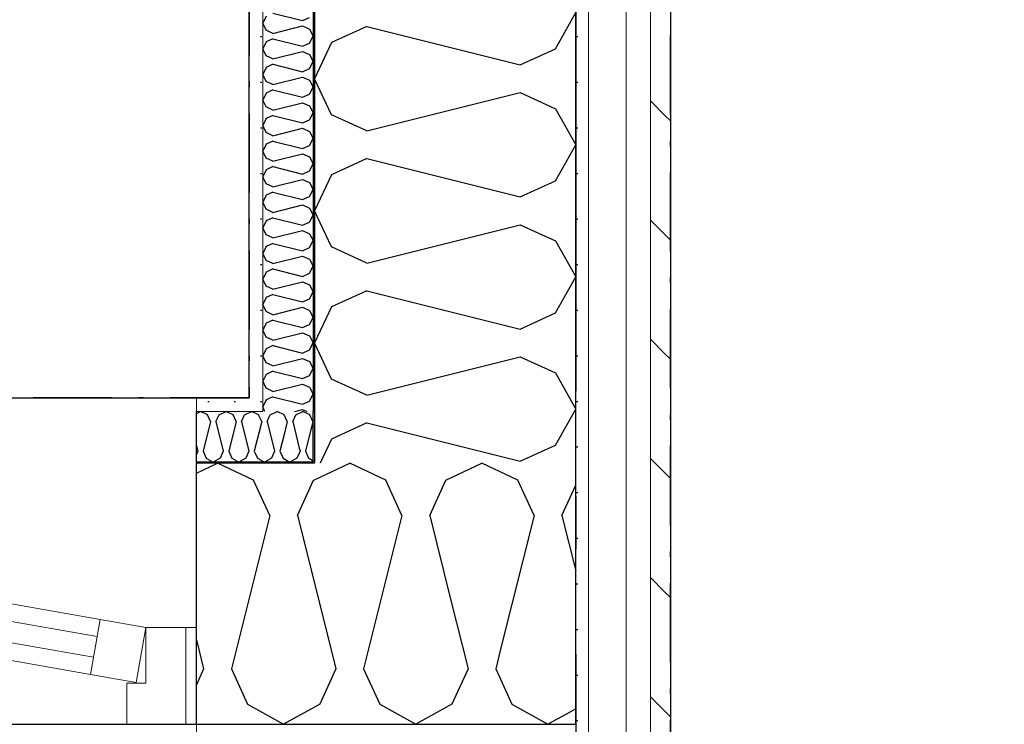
# Model space of a CAD drawing. Header units: millimetres. Extents: x -150 to 340931, y -1115 to 365939.
# Tile 83 of 253: x 289358 to 290293, y 347771 to 348440. Entities that reach past the tile are written whole.
import ezdxf
from ezdxf.enums import TextEntityAlignment as Align

# ---------------------------------------------------------------- set-up
doc = ezdxf.new("R2010")
doc.units = ezdxf.units.MM
doc.header["$LTSCALE"] = 0.5
doc.header["$MEASUREMENT"] = 0
for name, pattern in [('Akselinje', [1500, 1000, -200, 100, -200]), ('Over snittplan', [260, 150, -50, 10, -50]), ('PLINE', [0])]:
    doc.linetypes.add(name, pattern=pattern)
for name, color, linetype in [('232- Ikke-bærende yttervegger (Skravur)(Nye konstruksjoner)', 7, 'Continuous'), ('232- Ikke-bærende yttervegger(Nye konstruksjoner)', 7, 'Continuous'), ('244- Vinduer_ dører_ foldevegger(Nye konstruksjoner)', 7, 'Continuous'), ('255- Gulvoverflate(Nye konstruksjoner)', 7, 'Continuous'), ('26-- Yttertak(Nye konstruksjoner)', 7, 'Continuous'), ('82-- Modullinjer(Nye konstruksjoner)', 7, 'Continuous'), ('842-M___1_50 Målsetting bygning', 7, 'Continuous'), ('842-M___1_50 Målsetting bygning(Nye konstruksjoner)', 7, 'Continuous'), ('862- M___Nettoareal(Nye konstruksjoner)', 7, 'Continuous'), ('862- M___Nettoareal(Polylinje)(Nye konstruksjoner)', 7, 'Continuous'), ('862- M___Nettoareal(Tekst)(Nye konstruksjoner)', 7, 'Continuous')]:
    doc.layers.add(name, color=color, linetype=linetype)
for name, color, linetype, lineweight in [('234- Vinduer_ dører_ porter(Nye konstruksjoner)', 7, 'Continuous', 0), ('235- Utvendig kledning og overflate(Nye konstruksjoner)', 7, 'Continuous', 0), ('236- Innvendig kledning og overflate(Nye konstruksjoner)', 7, 'Continuous', 0)]:
    doc.layers.add(name, color=color, linetype=linetype, lineweight=lineweight)
doc.styles.add('GENERATED_STYLE_1', font='txt')
doc.styles.add('GENERATED_STYLE_3', font='arial.ttf')
doc.styles.add('GENERATED_STYLE_5', font='arial.ttf')
doc.dimstyles.new('GENERATED_STYLE__1', dxfattribs={"dimtxt": 100, "dimasz": 95, "dimexe": 0.18, "dimexo": 0.0625, "dimgap": 0, "dimtad": 1, "dimtih": 1, "dimtoh": 1, "dimdec": 0, "dimzin": 0, "dimdsep": 46, "dimtxsty": 'GENERATED_STYLE_3', "dimblk": 'ARROWHEAD_6', "dimblk1": 'ARROWHEAD_6', "dimblk2": 'ARROWHEAD_6', "dimcen": 0.09, "dimse1": 1, "dimse2": 1, "dimclrd": 256, "dimclre": 256, "dimclrt": 256, "dimadec": 1, "dimazin": 0, "dimtfac": 1, "dimtdec": 4, "dimtmove": 0, "dimatfit": 3, "dimfxl": 1, "dimtolj": 1, "dimtzin": 0, "dimarcsym": 0})
pattern_1 = [(0, (0, 0), (0, 43.30127), [0, -25]), (0, (12.5, 21.65), (0, 43.30127), [0, -25])]

# ---------------------------------------------------------------- blocks, each defined once
blk = doc.blocks.new('LEILIGHET 7__2', base_point=(292118.57, 348580.68))
at = {"layer": '862- M___Nettoareal(Polylinje)(Nye konstruksjoner)', "linetype": 'PLINE', "flags": 128}
blk.add_lwpolyline([(294391.01, 356380.68), (286261.01, 356380.68), (286261.01, 348080.68), (289576.01, 348080.68), (289576.01, 349780.68), (294391.01, 349780.68)], close=True, dxfattribs=at)
at = {"layer": '862- M___Nettoareal(Tekst)(Nye konstruksjoner)', "style": 'GENERATED_STYLE_1'}
for tag, p in [('DUMMY_861', (288348.84, 358188.6)), ('ROOM_NAME', (287614.62, 358138.79)), ('DUMMY_862', (287614.62, 358000.37))]:
    blk.add_attdef(tag, text='', height=100, dxfattribs=at).set_placement(p, align=Align.TOP_LEFT)
blk = doc.blocks.new('UTEPLASS__29', base_point=(292126.75, 347380.68))
at = {"layer": '862- M___Nettoareal(Polylinje)(Nye konstruksjoner)', "linetype": 'PLINE', "flags": 128}
blk.add_lwpolyline([(294153.01, 349380.68), (289976.01, 349380.68), (289976.01, 346530.68), (294153.01, 346530.68)], close=True, dxfattribs=at)
at = {"layer": '862- M___Nettoareal(Tekst)(Nye konstruksjoner)', "style": 'GENERATED_STYLE_1'}
for tag, p in [('DUMMY_861', (292441.58, 347568.91)), ('ROOM_NAME', (291811.93, 347519.1)), ('DUMMY_862', (291811.93, 347380.68))]:
    blk.add_attdef(tag, text='', height=100, dxfattribs=at).set_placement(p, align=Align.TOP_LEFT)
blk = doc.blocks.new('*X145')
at = {"layer": '232- Ikke-bærende yttervegger (Skravur)(Nye konstruksjoner)', "linetype": 'PLINE'}
for p, q in [((289594.87, 348061.82), (289596.11, 348064.54)), ((289596.11, 348064.54), (289602.74, 348067.68)), ((289609.37, 348064.54), (289602.74, 348067.68)), ((289612.33, 348058.04), (289609.37, 348064.54)), ((289617.43, 348058.04), (289620.39, 348064.54)), ((289620.39, 348064.54), (289627.02, 348067.68)), ((289633.65, 348064.54), (289627.02, 348067.68)), ((289636.61, 348058.04), (289633.65, 348064.54)), ((289612.33, 348058.04), (289609.59, 348047.09)), ((289617.43, 348058.04), (289623.69, 348032.99)), ((289636.61, 348058.04), (289629.57, 348029.88)), ((289629.57, 348029.88), (289631.88, 348024.8)), ((289634.29, 348022.39), (289637.01, 348020.88))]:
    blk.add_line(p, q, dxfattribs=at)
blk = doc.blocks.new('*X146')
at = {"layer": '232- Ikke-bærende yttervegger (Skravur)(Nye konstruksjoner)', "linetype": 'PLINE'}
for p, q in [((289648.78, 348007.91), (289671.53, 348018.68)), ((289705.79, 348002.46), (289671.53, 348018.68)), ((289762.73, 348002.46), (289796.99, 348018.68)), ((289831.25, 348002.46), (289796.99, 348018.68)), ((289721.08, 347968.87), (289705.79, 348002.46)), ((289747.44, 347968.87), (289762.73, 348002.46)), ((289846.53, 347968.87), (289831.25, 348002.46)), ((289872.89, 347968.87), (289886.01, 347997.69)), ((289721.08, 347968.87), (289714.43, 347942.25)), ((289747.44, 347968.87), (289767.31, 347889.37)), ((289846.53, 347968.87), (289814.79, 347841.89)), ((289872.89, 347968.87), (289886.01, 347916.41)), ((289886.01, 347785.35), (289876.59, 347780.09))]:
    blk.add_line(p, q, dxfattribs=at)
blk = doc.blocks.new('*X148')
at = {"layer": '232- Ikke-bærende yttervegger (Skravur)(Nye konstruksjoner)', "linetype": 'PLINE'}
for p, q in [((289526.01, 348065.84), (289529.89, 348067.68)), ((289536.52, 348064.54), (289529.89, 348067.68)), ((289539.48, 348058.04), (289536.52, 348064.54)), ((289544.58, 348058.04), (289547.54, 348064.54)), ((289547.54, 348064.54), (289554.17, 348067.68)), ((289560.8, 348064.54), (289554.17, 348067.68)), ((289563.76, 348058.04), (289560.8, 348064.54)), ((289568.87, 348058.04), (289571.82, 348064.54)), ((289571.82, 348064.54), (289578.46, 348067.68)), ((289585.09, 348064.54), (289578.46, 348067.68)), ((289588.05, 348058.04), (289585.09, 348064.54)), ((289539.48, 348058.04), (289532.44, 348029.88)), ((289544.58, 348058.04), (289551.62, 348029.88)), ((289563.76, 348058.04), (289556.72, 348029.88)), ((289568.87, 348058.04), (289575.9, 348029.88)), ((289588.05, 348058.04), (289581.01, 348029.88)), ((289526.01, 348035.22), (289527.34, 348029.88)), ((289527.34, 348029.88), (289526.01, 348026.94)), ((289532.44, 348029.88), (289535.4, 348023.38)), ((289535.4, 348023.38), (289542.03, 348019.68)), ((289548.66, 348023.38), (289542.03, 348019.68)), ((289551.62, 348029.88), (289548.66, 348023.38)), ((289556.72, 348029.88), (289559.68, 348023.38)), ((289559.68, 348023.38), (289566.31, 348019.68)), ((289572.95, 348023.38), (289566.31, 348019.68)), ((289575.9, 348029.88), (289572.95, 348023.38)), ((289581.01, 348029.88), (289583.96, 348023.38)), ((289583.96, 348023.38), (289589.01, 348020.56))]:
    blk.add_line(p, q, dxfattribs=at)
blk = doc.blocks.new('*X149')
at = {"layer": '232- Ikke-bærende yttervegger (Skravur)(Nye konstruksjoner)', "linetype": 'PLINE'}
for p, q in [((289593.15, 348058.04), (289594.87, 348061.82)), ((289593.15, 348058.04), (289600.19, 348029.88)), ((289609.59, 348047.09), (289605.29, 348029.88)), ((289623.69, 348032.99), (289624.47, 348029.88)), ((289597.23, 348023.38), (289590.6, 348019.68)), ((289600.19, 348029.88), (289597.23, 348023.38)), ((289605.29, 348029.88), (289608.25, 348023.38)), ((289608.25, 348023.38), (289614.88, 348019.68)), ((289621.51, 348023.38), (289614.88, 348019.68)), ((289624.47, 348029.88), (289621.51, 348023.38)), ((289631.88, 348024.8), (289632.53, 348023.38)), ((289632.53, 348023.38), (289634.29, 348022.39)), ((289589.01, 348020.56), (289590.6, 348019.68))]:
    blk.add_line(p, q, dxfattribs=at)
blk = doc.blocks.new('*X151')
at = {"layer": '232- Ikke-bærende yttervegger (Skravur)(Nye konstruksjoner)', "linetype": 'PLINE'}
for p, q in [((289526.01, 348009.18), (289546.08, 348018.68)), ((289580.34, 348002.46), (289546.08, 348018.68)), ((289595.63, 347968.87), (289580.34, 348002.46)), ((289621.99, 347968.87), (289637.27, 348002.46)), ((289637.27, 348002.46), (289638.01, 348002.81)), ((289595.63, 347968.87), (289559.26, 347823.39)), ((289621.99, 347968.87), (289638.01, 347904.79)), ((289526.01, 347850.97), (289532.9, 347823.39)), ((289532.9, 347823.39), (289526.01, 347808.24)), ((289559.26, 347823.39), (289574.55, 347789.8)), ((289574.55, 347789.8), (289608.81, 347770.68)), ((289638.01, 347786.97), (289608.81, 347770.68))]:
    blk.add_line(p, q, dxfattribs=at)
blk = doc.blocks.new('*X152')
at = {"layer": '232- Ikke-bærende yttervegger (Skravur)(Nye konstruksjoner)', "linetype": 'PLINE'}
for p, q in [((289638.01, 348002.81), (289648.78, 348007.91)), ((289714.43, 347942.25), (289684.71, 347823.39)), ((289638.01, 347904.79), (289658.35, 347823.39)), ((289767.31, 347889.37), (289783.81, 347823.39)), ((289814.79, 347841.89), (289810.17, 347823.39)), ((289658.35, 347823.39), (289643.07, 347789.8)), ((289684.71, 347823.39), (289700, 347789.8)), ((289783.81, 347823.39), (289768.52, 347789.8)), ((289810.17, 347823.39), (289825.45, 347789.8)), ((289643.07, 347789.8), (289638.01, 347786.97)), ((289700, 347789.8), (289734.26, 347770.68)), ((289768.52, 347789.8), (289734.26, 347770.68)), ((289825.45, 347789.8), (289859.71, 347770.68)), ((289876.59, 347780.09), (289859.71, 347770.68))]:
    blk.add_line(p, q, dxfattribs=at)
blk = doc.blocks.new('Vindu[14]')
at = {"layer": '234- Vinduer_ dører_ porter(Nye konstruksjoner)', "linetype": 'PLINE'}
for p, q in [((288416.01, 348080.68), (289526.01, 348080.68)), ((288522.74, 348031.12), (289434.67, 347870.32)), ((288519.88, 348014.87), (289431.81, 347854.07)), ((289428.34, 347834.37), (288516.4, 347995.17)), ((289425.47, 347818.12), (288513.54, 347978.92)), ((289425.47, 347818.12), (289434.67, 347870.32)), ((289434.67, 347870.32), (289478.01, 347862.68)), ((289478.01, 347862.68), (289468.8, 347810.48)), ((289478.01, 347809.68), (289478.01, 347862.68)), ((289478.01, 347862.68), (289516.01, 347862.68)), ((289516.01, 347862.68), (289526.01, 347862.68)), ((289516.01, 347770.68), (289516.01, 347862.68)), ((289468.8, 347810.48), (289425.47, 347818.12)), ((289460.01, 347770.68), (289460.01, 347809.68)), ((289460.01, 347809.68), (289478.01, 347809.68)), ((289516.01, 347770.68), (289460.01, 347770.68)), ((289526.01, 347770.68), (289516.01, 347770.68))]:
    blk.add_line(p, q, dxfattribs=at)
at = {"layer": '235- Utvendig kledning og overflate(Nye konstruksjoner)', "linetype": 'PLINE'}
blk.add_line((289526.01, 347758.68), (289526.01, 347770.68), dxfattribs=at)
at = {"layer": '236- Innvendig kledning og overflate(Nye konstruksjoner)', "linetype": 'PLINE'}
for p, q in [((289526.01, 348067.68), (289526.01, 348080.68)), ((289526.01, 348018.68), (289526.01, 348019.68))]:
    blk.add_line(p, q, dxfattribs=at)
at = {"layer": '244- Vinduer_ dører_ foldevegger(Nye konstruksjoner)', "linetype": 'PLINE'}
for p, q in [((289526.01, 348019.68), (289526.01, 348067.68)), ((289526.01, 347862.68), (289526.01, 348018.68)), ((289526.01, 347770.68), (289526.01, 347862.68)), ((289526.01, 347770.68), (289526.01, 347862.68))]:
    blk.add_line(p, q, dxfattribs=at)
blk = doc.blocks.new('*X157')
at = {"layer": '232- Ikke-bærende yttervegger (Skravur)(Nye konstruksjoner)', "linetype": 'PLINE'}
for p, q in [((289598.65, 348445.85), (289626.8, 348438.81)), ((289592.14, 348442.89), (289589.01, 348436.26)), ((289592.14, 348429.63), (289589.01, 348436.26)), ((289626.8, 348438.81), (289633.31, 348441.77)), ((289598.65, 348426.67), (289592.14, 348429.63)), ((289598.65, 348426.67), (289626.8, 348433.71)), ((289626.8, 348433.71), (289633.31, 348430.75)), ((289633.31, 348430.75), (289637.01, 348424.12)), ((289592.14, 348418.61), (289589.01, 348411.98)), ((289598.65, 348421.57), (289592.14, 348418.61)), ((289598.65, 348421.57), (289626.8, 348414.53)), ((289626.8, 348414.53), (289633.31, 348417.49)), ((289633.31, 348417.49), (289637.01, 348424.12)), ((289592.14, 348405.35), (289589.01, 348411.98)), ((289598.65, 348402.39), (289626.8, 348409.43)), ((289626.8, 348409.43), (289633.31, 348406.47)), ((289633.31, 348406.47), (289637.01, 348399.84)), ((289598.65, 348402.39), (289592.14, 348405.35)), ((289598.65, 348397.29), (289592.14, 348394.33)), ((289598.65, 348397.29), (289626.8, 348390.25)), ((289633.31, 348393.21), (289637.01, 348399.84)), ((289592.14, 348394.33), (289589.01, 348387.7)), ((289592.14, 348381.07), (289589.01, 348387.7)), ((289626.8, 348390.25), (289633.31, 348393.21)), ((289598.65, 348378.11), (289592.14, 348381.07)), ((289598.65, 348378.11), (289626.8, 348385.15)), ((289626.8, 348385.15), (289633.31, 348382.19)), ((289633.31, 348382.19), (289637.01, 348375.56)), ((289592.14, 348370.05), (289589.01, 348363.42)), ((289598.65, 348373.01), (289592.14, 348370.05)), ((289598.65, 348373.01), (289626.8, 348365.97)), ((289626.8, 348365.97), (289633.31, 348368.93)), ((289633.31, 348368.93), (289637.01, 348375.56)), ((289592.14, 348356.78), (289589.01, 348363.42)), ((289598.65, 348353.83), (289626.8, 348360.87)), ((289626.8, 348360.87), (289633.31, 348357.91)), ((289598.65, 348353.83), (289592.14, 348356.78)), ((289633.31, 348357.91), (289637.01, 348351.28)), ((289633.31, 348344.64), (289637.01, 348351.28)), ((289592.14, 348345.77), (289589.01, 348339.13)), ((289598.65, 348348.72), (289592.14, 348345.77)), ((289598.65, 348348.72), (289626.8, 348341.69)), ((289626.8, 348341.69), (289633.31, 348344.64)), ((289592.14, 348332.5), (289589.01, 348339.13)), ((289598.65, 348329.54), (289592.14, 348332.5)), ((289598.65, 348329.54), (289626.8, 348336.58)), ((289626.8, 348336.58), (289633.31, 348333.62)), ((289633.31, 348333.62), (289637.01, 348326.99)), ((289598.65, 348324.44), (289592.14, 348321.48)), ((289598.65, 348324.44), (289626.8, 348317.4)), ((289633.31, 348320.36), (289637.01, 348326.99)), ((289592.14, 348321.48), (289589.01, 348314.85)), ((289592.14, 348308.22), (289589.01, 348314.85)), ((289626.8, 348317.4), (289633.31, 348320.36)), ((289598.65, 348305.26), (289592.14, 348308.22)), ((289598.65, 348305.26), (289626.8, 348312.3)), ((289626.8, 348312.3), (289633.31, 348309.34)), ((289633.31, 348309.34), (289637.01, 348302.71)), ((289592.14, 348297.2), (289589.01, 348290.57)), ((289598.65, 348300.16), (289592.14, 348297.2)), ((289598.65, 348300.16), (289626.8, 348293.12)), ((289626.8, 348293.12), (289633.31, 348296.08)), ((289633.31, 348296.08), (289637.01, 348302.71)), ((289592.14, 348283.94), (289589.01, 348290.57)), ((289598.65, 348280.98), (289626.8, 348288.02)), ((289626.8, 348288.02), (289633.31, 348285.06)), ((289633.31, 348285.06), (289637.01, 348278.43)), ((289598.65, 348280.98), (289592.14, 348283.94)), ((289598.65, 348275.88), (289592.14, 348272.92)), ((289598.65, 348275.88), (289626.8, 348268.84)), ((289633.31, 348271.8), (289637.01, 348278.43)), ((289592.14, 348272.92), (289589.01, 348266.29)), ((289592.14, 348259.66), (289589.01, 348266.29)), ((289626.8, 348268.84), (289633.31, 348271.8)), ((289598.65, 348256.7), (289592.14, 348259.66)), ((289598.65, 348256.7), (289626.8, 348263.74)), ((289626.8, 348263.74), (289633.31, 348260.78)), ((289633.31, 348260.78), (289637.01, 348254.15)), ((289592.14, 348248.64), (289589.01, 348242.01)), ((289598.65, 348251.6), (289592.14, 348248.64)), ((289598.65, 348251.6), (289626.8, 348244.56)), ((289626.8, 348244.56), (289633.31, 348247.52)), ((289633.31, 348247.52), (289637.01, 348254.15)), ((289592.14, 348235.38), (289589.01, 348242.01)), ((289598.65, 348232.42), (289626.8, 348239.46)), ((289626.8, 348239.46), (289633.31, 348236.5)), ((289598.65, 348232.42), (289592.14, 348235.38)), ((289633.31, 348236.5), (289637.01, 348229.87)), ((289633.31, 348223.24), (289637.01, 348229.87)), ((289592.14, 348224.36), (289589.01, 348217.73)), ((289598.65, 348227.32), (289592.14, 348224.36)), ((289598.65, 348227.32), (289626.8, 348220.28)), ((289626.8, 348220.28), (289633.31, 348223.24)), ((289592.14, 348211.1), (289589.01, 348217.73)), ((289598.65, 348208.14), (289592.14, 348211.1)), ((289598.65, 348208.14), (289626.8, 348215.18)), ((289626.8, 348215.18), (289633.31, 348212.22)), ((289633.31, 348212.22), (289637.01, 348205.59)), ((289598.65, 348203.04), (289592.14, 348200.08)), ((289598.65, 348203.04), (289626.8, 348196)), ((289633.31, 348198.96), (289637.01, 348205.59)), ((289592.14, 348200.08), (289589.01, 348193.45)), ((289592.14, 348186.82), (289589.01, 348193.45)), ((289626.8, 348196), (289633.31, 348198.96)), ((289598.65, 348183.86), (289592.14, 348186.82)), ((289598.65, 348183.86), (289626.8, 348190.9)), ((289626.8, 348190.9), (289633.31, 348187.94)), ((289633.31, 348187.94), (289637.01, 348181.31)), ((289592.14, 348175.8), (289589.01, 348169.17)), ((289598.65, 348178.76), (289592.14, 348175.8)), ((289598.65, 348178.76), (289626.8, 348171.72)), ((289626.8, 348171.72), (289633.31, 348174.68)), ((289633.31, 348174.68), (289637.01, 348181.31)), ((289592.14, 348162.53), (289589.01, 348169.17)), ((289598.65, 348159.58), (289626.8, 348166.61)), ((289626.8, 348166.61), (289633.31, 348163.66)), ((289633.31, 348163.66), (289637.01, 348157.02)), ((289598.65, 348159.58), (289592.14, 348162.53)), ((289598.65, 348154.47), (289592.14, 348151.52)), ((289598.65, 348154.47), (289626.8, 348147.43)), ((289633.31, 348150.39), (289637.01, 348157.02)), ((289592.14, 348151.52), (289589.01, 348144.88)), ((289592.14, 348138.25), (289589.01, 348144.88)), ((289626.8, 348147.43), (289633.31, 348150.39)), ((289598.65, 348135.29), (289592.14, 348138.25)), ((289598.65, 348135.29), (289626.8, 348142.33)), ((289626.8, 348142.33), (289633.31, 348139.37)), ((289633.31, 348139.37), (289637.01, 348132.74)), ((289592.14, 348127.23), (289589.01, 348120.6)), ((289598.65, 348130.19), (289592.14, 348127.23)), ((289598.65, 348130.19), (289626.8, 348123.15)), ((289626.8, 348123.15), (289633.31, 348126.11)), ((289633.31, 348126.11), (289637.01, 348132.74)), ((289592.14, 348113.97), (289589.01, 348120.6)), ((289598.65, 348111.01), (289626.8, 348118.05)), ((289626.8, 348118.05), (289633.31, 348115.09)), ((289598.65, 348111.01), (289592.14, 348113.97)), ((289633.31, 348115.09), (289637.01, 348108.46)), ((289633.31, 348101.83), (289637.01, 348108.46)), ((289592.14, 348102.95), (289589.01, 348096.32)), ((289598.65, 348105.91), (289592.14, 348102.95)), ((289598.65, 348105.91), (289626.8, 348098.87)), ((289626.8, 348098.87), (289633.31, 348101.83)), ((289592.14, 348089.69), (289589.01, 348096.32)), ((289598.65, 348086.73), (289592.14, 348089.69)), ((289598.65, 348086.73), (289626.8, 348093.77)), ((289626.8, 348093.77), (289633.31, 348090.81)), ((289633.31, 348090.81), (289637.01, 348084.18)), ((289598.65, 348081.63), (289592.14, 348078.67)), ((289598.65, 348081.63), (289626.8, 348074.59)), ((289633.31, 348077.55), (289637.01, 348084.18)), ((289592.14, 348078.67), (289589.01, 348072.04)), ((289591.07, 348067.68), (289589.01, 348072.04)), ((289626.8, 348074.59), (289633.31, 348077.55)), ((289619.55, 348067.68), (289626.8, 348069.49)), ((289626.8, 348069.49), (289630.79, 348067.68))]:
    blk.add_line(p, q, dxfattribs=at)
blk = doc.blocks.new('*X159')
at = {"layer": '232- Ikke-bærende yttervegger (Skravur)(Nye konstruksjoner)', "linetype": 'PLINE'}
for p, q in [((289866.89, 348412.12), (289886.01, 348446.38)), ((289687.81, 348433.2), (289654.22, 348417.91)), ((289687.81, 348433.2), (289833.29, 348396.83)), ((289654.22, 348417.91), (289638.01, 348383.65)), ((289833.29, 348396.83), (289866.89, 348412.12)), ((289654.22, 348349.39), (289638.01, 348383.65)), ((289687.81, 348334.1), (289833.29, 348370.47)), ((289833.29, 348370.47), (289866.89, 348355.18)), ((289866.89, 348355.18), (289886.01, 348320.92)), ((289687.81, 348334.1), (289654.22, 348349.39)), ((289866.89, 348286.66), (289886.01, 348320.92)), ((289687.81, 348307.74), (289654.22, 348292.46)), ((289687.81, 348307.74), (289833.29, 348271.38)), ((289654.22, 348292.46), (289638.01, 348258.2)), ((289833.29, 348271.38), (289866.89, 348286.66)), ((289654.22, 348223.94), (289638.01, 348258.2)), ((289687.81, 348208.65), (289833.29, 348245.02)), ((289833.29, 348245.02), (289866.89, 348229.73)), ((289866.89, 348229.73), (289886.01, 348195.47)), ((289687.81, 348208.65), (289654.22, 348223.94)), ((289866.89, 348161.21), (289886.01, 348195.47)), ((289687.81, 348182.29), (289654.22, 348167)), ((289687.81, 348182.29), (289833.29, 348145.92)), ((289654.22, 348167), (289638.01, 348132.74)), ((289833.29, 348145.92), (289866.89, 348161.21)), ((289654.22, 348098.48), (289638.01, 348132.74)), ((289687.81, 348083.2), (289833.29, 348119.56)), ((289833.29, 348119.56), (289866.89, 348104.28)), ((289687.81, 348083.2), (289654.22, 348098.48)), ((289866.89, 348104.28), (289886.01, 348070.02)), ((289866.89, 348035.76), (289886.01, 348070.02)), ((289687.81, 348056.84), (289654.22, 348041.55)), ((289687.81, 348056.84), (289833.29, 348020.47)), ((289654.22, 348041.55), (289643.39, 348018.68)), ((289833.29, 348020.47), (289866.89, 348035.76))]:
    blk.add_line(p, q, dxfattribs=at)
blk = doc.blocks.new('Standard grid marker[89]', base_point=(289886.01, 363787.13))
at = {"layer": '82-- Modullinjer(Nye konstruksjoner)', "linetype": 'Akselinje'}
blk.add_line((289886.01, 363587.13), (289886.01, 339987.13), dxfattribs=at)
at = {"layer": '82-- Modullinjer(Nye konstruksjoner)', "style": 'GENERATED_STYLE_5'}
for tag, p in [('AC_MarkerText_1_0', (289886.01, 363963.53)), ('AC_MarkerText_1_1', (289886.01, 339713.53))]:
    blk.add_attdef(tag, text='', height=100, rotation=360, dxfattribs=at).set_placement(p, align=Align.TOP_CENTER)
blk = doc.blocks.new('*D774')
at = {"layer": '842-M___1_50 Målsetting bygning(Nye konstruksjoner)', "linetype": 'PLINE'}
for p, q in [((276294.53, 363585.13), (276294.53, 363772.63)), ((335668.85, 363585.13), (335668.85, 363772.63)), ((276344.53, 363728.88), (276244.53, 363628.88)), ((335618.85, 363628.88), (335718.85, 363728.88)), ((276219.53, 363678.88), (276294.53, 363678.88)), ((276294.53, 363678.88), (335668.85, 363678.88)), ((335668.85, 363678.88), (335743.85, 363678.88))]:
    blk.add_line(p, q, dxfattribs=at)
at = {"layer": '842-M___1_50 Målsetting bygning(Nye konstruksjoner)', "insert": (305771.96, 363698.88), "char_height": 100, "attachment_point": 7, "style": 'GENERATED_STYLE_3'}
blk.add_mtext('\\A1;{\\pql;\\fArial|b0|i0|c0|p0;\\W1.000000;59\xa0374}', dxfattribs=at)
blk = doc.blocks.new('ARROWHEAD_6')
at = {"linetype": 'Continuous'}
for p, q in [((-0.5, -0.5), (0.5, 0.5)), ((0, 0), (-1, 0))]:
    blk.add_line(p, q, dxfattribs=at)
blk = doc.blocks.new('*D895')
at = {"layer": '842-M___1_50 Målsetting bygning', "linetype": 'PLINE'}
for p, q in [((288416.01, 342391.1), (288416.01, 342578.6)), ((289526.01, 342391.1), (289526.01, 342578.6)), ((288466.01, 342534.85), (288366.01, 342434.85)), ((289576.01, 342534.85), (289476.01, 342434.85)), ((288416.01, 342484.85), (289526.01, 342484.85))]:
    blk.add_line(p, q, dxfattribs=at)
at = {"layer": '842-M___1_50 Målsetting bygning', "char_height": 100, "attachment_point": 7, "style": 'GENERATED_STYLE_3'}
for s, insert in [('\\A1;{\\pql;\\fArial|b0|i0|c0|p0;\\W1.000000;1\xa0110}', (288804.5, 342504.85)), ('\\A1;{\\pql;\\fArial|b0|i0|c0|p0;\\W1.000000;112}', (289472.69, 342504.85)), ('\\A1;{\\pql;\\fArial|b0|i0|c0|p0;\\W1.000000;2\xa0210}', (288799.41, 342364.85))]:
    blk.add_mtext(s, dxfattribs=dict(at, insert=insert))
blk = doc.blocks.new('*D896')
at = {"layer": '842-M___1_50 Målsetting bygning', "linetype": 'PLINE'}
for p, q in [((289526.01, 342391.1), (289526.01, 342578.6)), ((289638.01, 342391.1), (289638.01, 342578.6)), ((289576.01, 342534.85), (289476.01, 342434.85)), ((289688.01, 342534.85), (289588.01, 342434.85)), ((289526.01, 342484.85), (289638.01, 342484.85))]:
    blk.add_line(p, q, dxfattribs=at)
blk = doc.blocks.new('*D897')
at = {"layer": '842-M___1_50 Målsetting bygning', "linetype": 'PLINE'}
for p, q in [((289638.01, 342391.1), (289638.01, 342578.6)), ((289886.01, 342391.1), (289886.01, 342578.6)), ((289688.01, 342534.85), (289588.01, 342434.85)), ((289936.01, 342534.85), (289836.01, 342434.85)), ((289638.01, 342484.85), (289886.01, 342484.85))]:
    blk.add_line(p, q, dxfattribs=at)
at = {"layer": '842-M___1_50 Målsetting bygning', "insert": (289647.6, 342644.85), "char_height": 100, "attachment_point": 7, "style": 'GENERATED_STYLE_3'}
blk.add_mtext('\\A1;{\\pql;\\fArial|b0|i0|c0|p0;\\W1.000000;248}', dxfattribs=at)
blk = doc.blocks.new('*D898')
at = {"layer": '842-M___1_50 Målsetting bygning', "linetype": 'PLINE'}
for p, q in [((289886.01, 342391.1), (289886.01, 342578.6)), ((290205.01, 342391.1), (290205.01, 342578.6)), ((289936.01, 342534.85), (289836.01, 342434.85)), ((290255.01, 342534.85), (290155.01, 342434.85)), ((289886.01, 342484.85), (290205.01, 342484.85))]:
    blk.add_line(p, q, dxfattribs=at)
at = {"layer": '842-M___1_50 Målsetting bygning', "insert": (289931.1, 342504.85), "char_height": 100, "attachment_point": 7, "style": 'GENERATED_STYLE_3'}
blk.add_mtext('\\A1;{\\pql;\\fArial|b0|i0|c0|p0;\\W1.000000;319}', dxfattribs=at)
blk = doc.blocks.new('*D899')
at = {"layer": '842-M___1_50 Målsetting bygning', "linetype": 'PLINE'}
for p, q in [((290205.01, 342391.1), (290205.01, 342578.6)), ((291315.01, 342391.1), (291315.01, 342578.6)), ((290255.01, 342534.85), (290155.01, 342434.85)), ((291365.01, 342534.85), (291265.01, 342434.85)), ((290205.01, 342484.85), (291315.01, 342484.85))]:
    blk.add_line(p, q, dxfattribs=at)
at = {"layer": '842-M___1_50 Målsetting bygning', "char_height": 100, "attachment_point": 7, "style": 'GENERATED_STYLE_3'}
for s, insert in [('\\A1;{\\pql;\\fArial|b0|i0|c0|p0;\\W1.000000;1\xa0110}', (290593.5, 342504.85)), ('\\A1;{\\pql;\\fArial|b0|i0|c0|p0;\\W1.000000;2\xa0710}', (290588.41, 342364.85))]:
    blk.add_mtext(s, dxfattribs=dict(at, insert=insert))
blk = doc.blocks.new('SOV__43', base_point=(287827.11, 350061.01))
at = {"layer": '862- M___Nettoareal(Polylinje)(Nye konstruksjoner)', "linetype": 'PLINE', "flags": 128}
blk.add_lwpolyline([(289576.01, 351152.65), (286261.01, 351152.65), (286261, 348080.68), (289576.01, 348080.68)], close=True, dxfattribs=at)
at = {"layer": '862- M___Nettoareal(Tekst)(Nye konstruksjoner)', "style": 'GENERATED_STYLE_1'}
for tag, p in [('DUMMY_861', (288051.24, 350249.24)), ('ROOM_NAME', (287602.98, 350199.43)), ('DUMMY_862', (287602.98, 350061.01))]:
    blk.add_attdef(tag, text='', height=100, dxfattribs=at).set_placement(p, align=Align.TOP_LEFT)

msp = doc.modelspace()

# ---------------------------------------------------------------- hatches: boundary and pattern name
at = {"layer": '232- Ikke-bærende yttervegger (Skravur)(Nye konstruksjoner)', "linetype": 'Continuous'}
h = msp.add_hatch(dxfattribs=at)
h.set_pattern_fill('Prikker_tett', color=256, style=0, pattern_type=2)
h.set_pattern_definition(pattern_1)
h.paths.add_polyline_path([(289576.01, 349767.68), (289576.01, 348080.68), (289589.01, 348080.68), (289589.01, 349767.68)])
for points in [[(289637.01, 349718.68), (289637.01, 348019.68), (289638.01, 348019.68), (289638.01, 349718.68)], [(289526.01, 348018.68), (289637.01, 348018.68), (289637.01, 348019.68), (289526.01, 348019.68)], [(289637.01, 348019.68), (289638.01, 348018.68), (289638.01, 348019.68)], [(289637.01, 348018.68), (289638.01, 348018.68), (289637.01, 348019.68)]]:
    msp.add_hatch(color=256, dxfattribs=at).paths.add_polyline_path(points)
h = msp.add_hatch(dxfattribs=at)
h.set_pattern_fill('Prikker_tett', color=256, style=0, pattern_type=2)
h.set_pattern_definition(pattern_1)
h.paths.add_polyline_path([(289898.01, 349458.68), (289886.01, 349458.68), (289886.01, 347770.68), (289898.01, 347770.68)])
h = msp.add_hatch(dxfattribs=at)
h.set_pattern_fill('Skrålinjer_2', color=256, style=0, pattern_type=2)
h.set_pattern_definition([(135, (0, 0), (56.568542, 56.568542), [80, 0])])
h.paths.add_polyline_path([(289957.01, 349380.68), (289957.01, 347699.68), (289976.01, 347699.68), (289976.01, 349380.68)])
h = msp.add_hatch(dxfattribs=at)
h.set_pattern_fill('Prikker_tett', color=256, style=0, pattern_type=2)
h.set_pattern_definition(pattern_1)
h.paths.add_polyline_path([(289576.01, 348080.68), (289526.01, 348080.68), (289526.01, 348067.68), (289576.01, 348067.68)])
h = msp.add_hatch(dxfattribs=at)
h.set_pattern_fill('Prikker_tett', color=256, style=0, pattern_type=2)
h.set_pattern_definition(pattern_1)
h.paths.add_polyline_path([(289576.01, 348080.68), (289589.01, 348067.68), (289589.01, 348080.68)])
h = msp.add_hatch(dxfattribs=at)
h.set_pattern_fill('Prikker_tett', color=256, style=0, pattern_type=2)
h.set_pattern_definition(pattern_1)
h.paths.add_polyline_path([(289576.01, 348067.68), (289589.01, 348067.68), (289576.01, 348080.68)])
h = msp.add_hatch(dxfattribs=at)
h.set_pattern_fill('Prikker_tett', color=256, style=0, pattern_type=2)
h.set_pattern_definition(pattern_1)
h.paths.add_polyline_path([(289898.01, 347770.68), (289886.01, 347770.68), (289898.01, 347758.68)])
h = msp.add_hatch(dxfattribs=at)
h.set_pattern_fill('Prikker_tett', color=256, style=0, pattern_type=2)
h.set_pattern_definition(pattern_1)
h.paths.add_polyline_path([(289886.01, 347758.68), (289898.01, 347758.68), (289886.01, 347770.68)])

# ---------------------------------------------------------------- linework, layer by layer
at = {"layer": '232- Ikke-bærende yttervegger(Nye konstruksjoner)', "linetype": 'PLINE'}
for p, q in [((289637.01, 349718.68), (289637.01, 348067.68)), ((289638.01, 349470.68), (289638.01, 348019.68)), ((289886.01, 348018.68), (289886.01, 349470.68)), ((289526.01, 348019.68), (289526.01, 348067.68)), ((289637.01, 348019.68), (289637.01, 348067.68)), ((289637.01, 348019.68), (289637.01, 348067.68)), ((289637.01, 348019.68), (289526.01, 348019.68)), ((289638.01, 348018.68), (289526.01, 348018.68)), ((289526.01, 347862.68), (289526.01, 348018.68)), ((289638.01, 348018.68), (289638.01, 348019.68)), ((289638.01, 348018.68), (289638.01, 348019.68)), ((289886.01, 347770.68), (289886.01, 348018.68)), ((289886.01, 347770.68), (289886.01, 348018.68)), ((289526.01, 347770.68), (289526.01, 347862.68)), ((289526.01, 347770.68), (289638.01, 347770.68)), ((289638.01, 347770.68), (289886.01, 347770.68))]:
    msp.add_line(p, q, dxfattribs=at)
at = {"layer": '232- Ikke-bærende yttervegger(Nye konstruksjoner)', "linetype": 'Over snittplan', "flags": 128}
for points in [[(289576.01, 349780.68), (289576.01, 348080.68)], [(289976.01, 347699.68), (289976.01, 349380.68)], [(289576.01, 348080.68), (286041.01, 348080.68)]]:
    msp.add_lwpolyline(points, dxfattribs=at)
at = {"layer": '235- Utvendig kledning og overflate(Nye konstruksjoner)', "linetype": 'PLINE'}
for p, q in [((289898.01, 347770.68), (289898.01, 349458.68)), ((289934.01, 347758.68), (289934.01, 349422.68)), ((289957.01, 347722.68), (289957.01, 349399.68)), ((289526.01, 347758.68), (289526.01, 347770.68)), ((289898.01, 347758.68), (289898.01, 347770.68)), ((289898.01, 347758.68), (289898.01, 347770.68))]:
    msp.add_line(p, q, dxfattribs=at)
at = {"layer": '235- Utvendig kledning og overflate(Nye konstruksjoner)', "linetype": 'PLINE', "flags": 128}
msp.add_lwpolyline([(289976.01, 347699.68), (289976.01, 349380.68)], dxfattribs=at)
at = {"layer": '236- Innvendig kledning og overflate(Nye konstruksjoner)', "linetype": 'PLINE'}
for p, q in [((289589.01, 349719.68), (289589.01, 348080.68)), ((289526.01, 348067.68), (289526.01, 348080.68)), ((289589.01, 348067.68), (289589.01, 348080.68)), ((289589.01, 348067.68), (289589.01, 348080.68)), ((289589.01, 348067.68), (289526.01, 348067.68)), ((289526.01, 348018.68), (289526.01, 348019.68))]:
    msp.add_line(p, q, dxfattribs=at)
at = {"layer": '236- Innvendig kledning og overflate(Nye konstruksjoner)', "linetype": 'PLINE', "flags": 128}
for points in [[(289576.01, 349780.68), (289576.01, 348080.68)], [(289576.01, 348080.68), (289526.01, 348080.68)]]:
    msp.add_lwpolyline(points, dxfattribs=at)
at = {"layer": '255- Gulvoverflate(Nye konstruksjoner)', "linetype": 'PLINE', "flags": 128}
for points in [[(277601.01, 356690.65), (277601.01, 347770.68), (281536.01, 347770.68), (281536.01, 349470.68), (285893.01, 349470.68), (285893.01, 347770.68), (289886.01, 347770.68), (289886.01, 349470.68), (294243.01, 349470.68), (294243.01, 347770.68), (298236.01, 347770.68), (298236.01, 349470.68), (303051.01, 349470.68), (303051.01, 356690.65)], [(294153.01, 349380.68), (289976.01, 349380.68), (289976.01, 346530.68), (294153.01, 346530.68)]]:
    msp.add_lwpolyline(points, close=True, dxfattribs=at)
at = {"layer": '26-- Yttertak(Nye konstruksjoner)', "linetype": 'Over snittplan', "flags": 128}
msp.add_lwpolyline([(294153.01, 349380.68), (289976.01, 349380.68), (289976.01, 347758.68), (294153.01, 347758.68)], close=True, dxfattribs=at)

# ---------------------------------------------------------------- block references
at = {"layer": '232- Ikke-bærende yttervegger(Nye konstruksjoner)'}
for name in ['*X157', '*X159', '*X148', '*X149', '*X145', '*X151', '*X146', '*X152']:
    msp.add_blockref(name, (0, 0), dxfattribs=at)
at = {"layer": '244- Vinduer_ dører_ foldevegger(Nye konstruksjoner)', "linetype": 'PLINE'}
msp.add_blockref('Vindu[14]', (0, 0), dxfattribs=at)
at = {"layer": '82-- Modullinjer(Nye konstruksjoner)', "linetype": 'PLINE'}
msp.add_blockref('Standard grid marker[89]', (289886.01, 363787.13), dxfattribs=at)
at = {"layer": '862- M___Nettoareal(Nye konstruksjoner)', "linetype": 'Continuous'}
for name, p in [('LEILIGHET 7__2', (292118.57, 348580.68)), ('SOV__43', (287827.11, 350061.01)), ('UTEPLASS__29', (292126.75, 347380.68))]:
    msp.add_blockref(name, p, dxfattribs=at)

# ---------------------------------------------------------------- dimensions: what is measured, and where the dimension line sits
at = {"layer": '842-M___1_50 Målsetting bygning', "linetype": 'Continuous'}
for base, p1, p2, picture, middle in [((290205.01, 342484.85), (289886.01, 348620.68), (290205.01, 349380.68), '*D898', (290045.25, 342554.85)), ((291315.01, 342484.85), (290205.01, 349380.68), (291315.01, 349380.68), '*D899', (290765.04, 342554.85)), ((289638.01, 342484.85), (289526.01, 348080.68), (289638.01, 348868.68), '*D896', (289586.84, 342554.85)), ((289886.01, 342484.85), (289638.01, 348868.68), (289886.01, 348620.68), '*D897', (289761.75, 342694.85)), ((289526.01, 342484.85), (288416.01, 348080.68), (289526.01, 348080.68), '*D895', (288976.04, 342554.85))]:
    dim = msp.add_linear_dim(base=base, p1=p1, p2=p2, dimstyle='GENERATED_STYLE__1', dxfattribs=at)
    dim.commit()
    dim.dimension.update_dxf_attribs({"geometry": picture, "text_midpoint": middle, "dimtype": 160})
at = {"layer": '842-M___1_50 Målsetting bygning(Nye konstruksjoner)', "linetype": 'Continuous'}
dim = msp.add_linear_dim(base=(335668.85, 363678.88), p1=(276294.53, 358685.24), p2=(335668.85, 339845.07), dimstyle='GENERATED_STYLE__1', dxfattribs=at)
dim.commit()
dim.dimension.update_dxf_attribs({"geometry": '*D774', "text_midpoint": (305981.55, 363748.88), "dimtype": 160})

doc.saveas('drawing.dxf')
